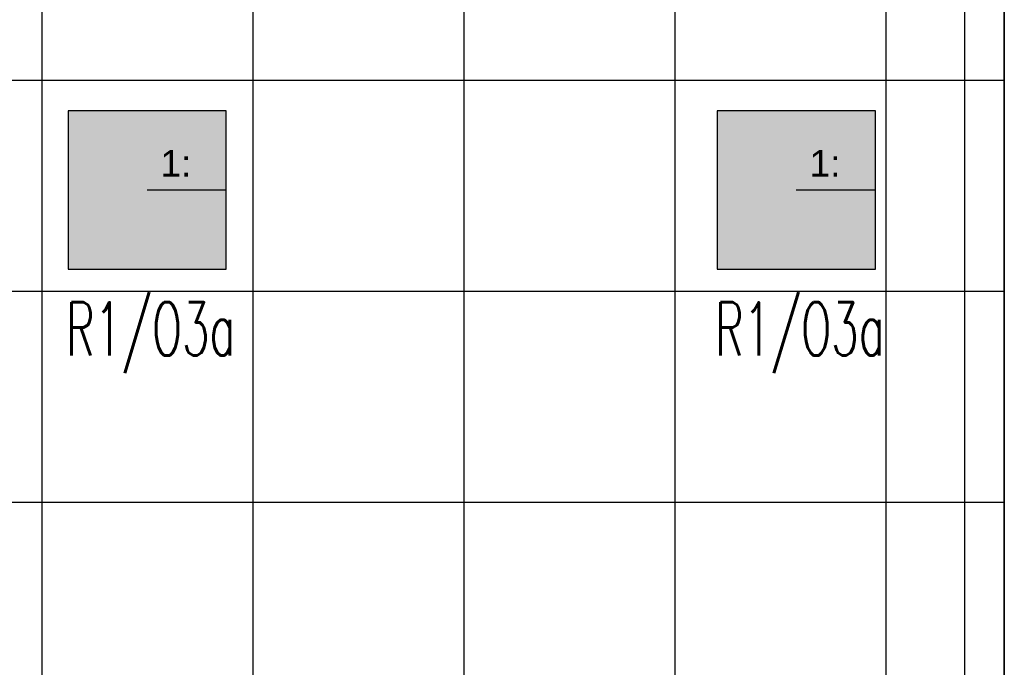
# Model space of a CAD drawing. Header units: millimetres. Extents: x -94648 to 68781, y -29623 to 11990.
# Tile 56 of 181: x -35673 to -35303, y -13131 to -12887. Entities that reach past the tile are written whole.
import ezdxf

# ---------------------------------------------------------------- set-up
doc = ezdxf.new("R2010")
doc.units = ezdxf.units.MM
doc.linetypes.add('BUD', pattern=[0])
for name, color, linetype in [('-podklad', 8, 'Continuous'), ('HATCH', 204, 'Continuous'), ('rexp_Leuchten_Besch', 7, 'Continuous'), ('rexp_Oprawy', 7, 'Continuous')]:
    doc.layers.add(name, color=color, linetype=linetype)
doc.layers.add('Area', color=6, linetype='Continuous', lineweight=35, plot=False)
doc.layers.add('IE_oswietlenie_nr_obw', color=51, linetype='Continuous', lineweight=20)
doc.styles.add('ROMANS', font='romans.shx', dxfattribs={"width": 0.75, "height": 10})
doc.styles.get("Standard").update_dxf_attribs({"font": 'arial.ttf'})
doc.linetypes.add('TRACKS', pattern='A,3.81,[130,ltypeshp.shx,S=6.35,R=0,X=0,Y=0],3.81', length=7.62)

# ---------------------------------------------------------------- blocks, each defined once
blk = doc.blocks.new('Goscim_parter')
at = {"layer": 'HATCH', "linetype": 'BUD'}
h = blk.add_hatch(dxfattribs=at)
h.set_pattern_fill('ANSI37', color=8, scale=25, angle=45)
h.set_pattern_definition([(90, (-45348.77, -1321.09), (-79.375, 0), []), (180, (-45348.77, -1321.09), (0, -79.375), [])])
h.paths.add_polyline_path([(-36586.06, -12833.74), (-36586.06, -14283.74), (-35303.06, -14283.74), (-35303.06, -12833.74)])
at = {"color": 8, "linetype": 'BUD'}
blk.add_line((-35303.06, -12390.74), (-35303.06, -14158.82), dxfattribs=at)
at = {"color": 8}
blk.add_lwpolyline([(-35666.06, -12775.31), (-35666.06, -12833.74), (-35303.06, -12833.74), (-35303.06, -14051.34)], dxfattribs=at)
at = {"layer": 'Area', "color": 8, "linetype": 'BUD'}
blk.add_lwpolyline([(-36586.06, -12833.74), (-35303.06, -12833.74), (-35303.06, -14283.74), (-36586.06, -14283.74)], close=True, dxfattribs=at)
at = {"layer": 'HATCH', "color": 8, "linetype": 'TRACKS', "ltscale": 2}
blk.add_lwpolyline([(-36571.06, -12405.74), (-35318.06, -12405.74), (-35318.06, -14268.74), (-36571.06, -14268.74)], close=True, dxfattribs=at)
blk = doc.blocks.new('rexp_lib_5')
at = {"layer": 'rexp_Oprawy', "true_color": 0xffff00}
blk.add_hatch(color=2, dxfattribs=at).paths.add_polyline_path([(-0.2975, -0.2975), (0.2975, -0.2975), (0.2975, 0.2975), (-0.2975, 0.2975)])
at = {"layer": 'rexp_Oprawy', "color": 2, "true_color": 0xffff00}
blk.add_lwpolyline([(-0.2975, -0.2975), (0.2975, -0.2975), (0.2975, 0.2975), (-0.2975, 0.2975)], close=True, dxfattribs=at)
at = {"layer": 'rexp_Oprawy', "color": 7}
blk.add_lwpolyline([(-0.2975, -0.2975), (0.2975, -0.2975), (0.2975, 0.2975), (-0.2975, 0.2975)], close=True, dxfattribs=at)
blk.add_lwpolyline([(0, 0), (0.2975, 0)], dxfattribs=at)
at = {"layer": 'rexp_Leuchten_Besch', "flags": 8}
blk.add_attdef('Label', (0.05, 0.05), '', height=0.1, dxfattribs=at)

msp = doc.modelspace()

# ---------------------------------------------------------------- block references
at = {"layer": '-podklad'}
msp.add_blockref('Goscim_parter', (0, 0), dxfattribs=at)
at = {"layer": 'rexp_Oprawy'}
ref = msp.add_blockref('rexp_lib_5', (-35625.46309, -12951.09515, 450), dxfattribs=dict(at, xscale=100, yscale=100, zscale=100))
ref.add_attrib('Label', '1:', (-35620.46309, -12946.09515, 450), dxfattribs={"layer": 'rexp_Leuchten_Besch', "height": 10})
ref = msp.add_blockref('rexp_lib_5', (-35381.30666, -12951.09515, 450), dxfattribs=dict(at, xscale=100, yscale=100, zscale=100))
ref.add_attrib('Label', '1:', (-35376.30666, -12946.09515, 450), dxfattribs={"layer": 'rexp_Leuchten_Besch', "height": 10})

# ---------------------------------------------------------------- texts
at = {"layer": 'IE_oswietlenie_nr_obw', "style": 'ROMANS', "width": 0.6}
for p in [(-35656.02835, -13013.31777), (-35411.87192, -13013.31777)]:
    msp.add_text('R1/O3a', height=20, dxfattribs=at).set_placement(p)

doc.saveas('drawing.dxf')
